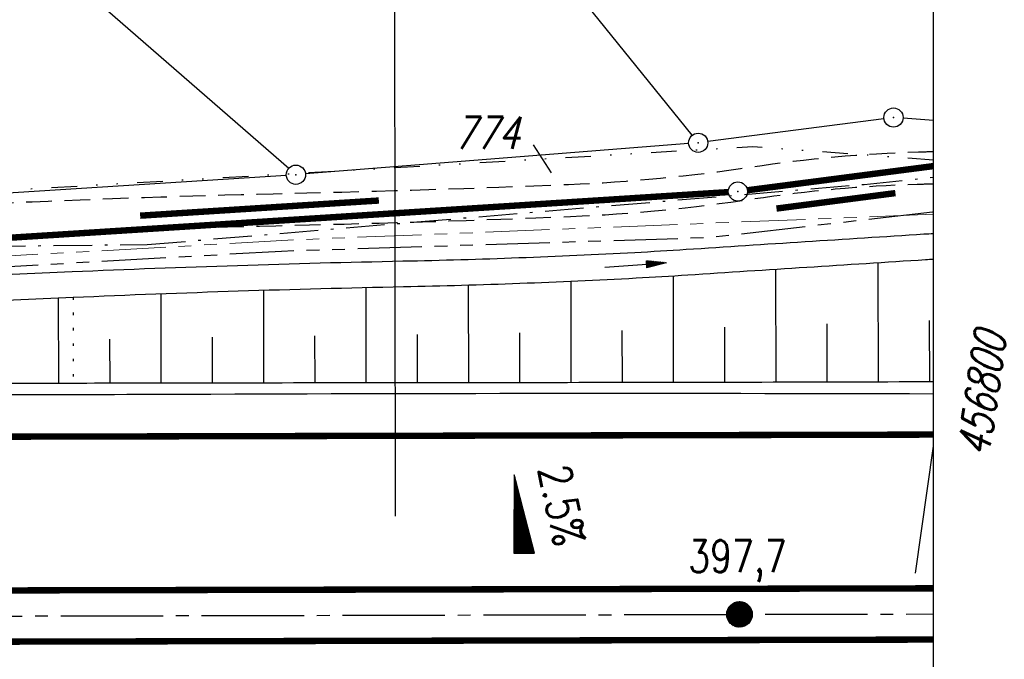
# Model space of a CAD drawing. Extents: x 0 to 1135, y 0 to 594.
# Tile 150 of 153: x 879 to 956, y 330 to 379. Entities that reach past the tile are written whole.
import ezdxf

# ---------------------------------------------------------------- set-up
doc = ezdxf.new("R2010")
doc.units = 0
doc.header["$LTSCALE"] = 2
doc.header["$MEASUREMENT"] = 0
for name, pattern in [('ACHSE', [5.5, 4, -0.5, 0.5, -0.5]), ('AUSGEZOGEN', [0]), ('BAB-FM2', [2.6, 1.5, -0.5, 0.1, -0.5]), ('GEMARKBAB', [3.7, 2, -0.5, 0.1, -0.5, 0.1, -0.5]), ('GESTRICH-X2', [1.5, 1, -0.5]), ('GETRENNTX3', [3.25, 1, -0.75, 0, -0.75, 0, -0.75]), ('PHANTOMX2', [5, 2.5, -0.5, 0.5, -0.5, 0.5, -0.5]), ('PUNKTX2_STR', [0.6, 0.1, -0.5])]:
    doc.linetypes.add(name, pattern=pattern)
doc.layers.get('0').update_dxf_attribs({"color": 8, "linetype": 'AUSGEZOGEN'})
for name, color, linetype in [('ACHSETOP', 250, 'ACHSE'), ('BAB_FM', 8, 'BAB-FM2'), ('BOESCHG', 8, 'AUSGEZOGEN'), ('FBRTOP', 8, 'AUSGEZOGEN'), ('FLSTNR', 8, 'AUSGEZOGEN'), ('GEF', 8, 'AUSGEZOGEN'), ('GEMARKGRZ', 8, 'GEMARKBAB'), ('GRENZL', 8, 'AUSGEZOGEN'), ('GRENZL-BAB', 7, 'AUSGEZOGEN'), ('GRENZP', 8, 'AUSGEZOGEN'), ('GRENZP-BAB', 7, 'AUSGEZOGEN'), ('HEKT_B', 250, 'CONTINUOUS'), ('Lichtwellenleiter COLT', 8, 'PHANTOMX2'), ('Lichtwellenleiter GLH', 8, 'PHANTOMX2'), ('MULDE', 8, 'AUSGEZOGEN'), ('NETZ', 250, 'AUSGEZOGEN'), ('NUTZUNG', 8, 'PUNKTX2_STR'), ('NZ', 8, 'AUSGEZOGEN'), ('PFEILTOP', 8, 'AUSGEZOGEN'), ('RAHMEN', 250, 'AUSGEZOGEN'), ('Telekom', 8, 'GETRENNTX3'), ('WEG', 8, 'GESTRICH-X2')]:
    doc.layers.add(name, color=color, linetype=linetype)
doc.styles.add('ROMANS', font='romans.shx', dxfattribs={"width": 0.8})

# ---------------------------------------------------------------- blocks, each defined once
blk = doc.blocks.new('*X17')
at = {"color": 0}
for p, q in [((212.234, 257.394), (213.242, 258.402)), ((212.236, 257.466), (213.169, 258.4)), ((212.237, 257.326), (213.31, 258.399)), ((212.244, 257.262), (213.373, 258.392)), ((212.244, 257.545), (213.09, 258.391)), ((212.254, 257.202), (213.434, 258.381)), ((212.261, 257.633), (213.003, 258.375)), ((212.268, 257.145), (213.491, 258.368)), ((212.284, 257.09), (213.545, 258.351)), ((212.29, 257.732), (212.903, 258.346)), ((212.303, 257.038), (213.597, 258.333)), ((212.324, 256.988), (213.647, 258.312)), ((212.343, 257.856), (212.779, 258.293)), ((212.347, 256.941), (213.694, 258.288)), ((212.372, 256.895), (213.74, 258.263)), ((212.399, 256.852), (213.783, 258.236)), ((212.428, 256.81), (213.825, 258.207)), ((212.459, 256.77), (213.865, 258.176)), ((212.492, 256.732), (213.903, 258.143)), ((212.526, 256.696), (213.939, 258.109)), ((212.563, 256.662), (213.974, 258.073)), ((212.601, 256.629), (214.006, 258.035)), ((212.64, 256.598), (214.037, 257.995)), ((212.682, 256.569), (214.066, 257.953)), ((212.726, 256.542), (214.093, 257.91)), ((212.771, 256.517), (214.119, 257.864)), ((212.819, 256.493), (214.142, 257.817)), ((212.868, 256.472), (214.163, 257.767)), ((212.92, 256.454), (214.182, 257.715)), ((212.975, 256.437), (214.198, 257.661)), ((213.032, 256.424), (214.211, 257.603)), ((213.092, 256.414), (214.222, 257.543)), ((213.156, 256.407), (214.229, 257.479)), ((213.224, 256.404), (214.232, 257.412)), ((213.296, 256.406), (214.23, 257.339)), ((213.375, 256.414), (214.222, 257.26)), ((213.463, 256.43), (214.205, 257.173)), ((213.563, 256.46), (214.176, 257.073)), ((213.686, 256.512), (214.123, 256.949))]:
    blk.add_line(p, q, dxfattribs=at)
blk = doc.blocks.new('SRMAST2')
at = {"color": 0}
blk.add_circle((0, 0), 0.999, dxfattribs=at)
blk.add_point((0, 0), dxfattribs=at)
blk.add_blockref('*X17', (-213.233, -257.403))
blk = doc.blocks.new('*X15')
at = {"color": 0}
for p, q in [((725.827, 193.844), (727.436, 195.453)), ((725.827, 193.853), (727.427, 195.453)), ((725.827, 193.861), (727.418, 195.453)), ((725.827, 193.87), (727.409, 195.453)), ((725.827, 193.879), (727.401, 195.453)), ((725.827, 193.888), (727.392, 195.453)), ((725.827, 193.897), (727.383, 195.453)), ((725.827, 193.906), (727.374, 195.453)), ((725.827, 193.914), (727.365, 195.453)), ((725.827, 193.923), (727.356, 195.453)), ((725.827, 193.932), (727.347, 195.453)), ((725.827, 193.941), (727.339, 195.453)), ((725.827, 193.95), (727.33, 195.453)), ((725.827, 193.959), (727.321, 195.453)), ((725.827, 193.967), (727.312, 195.453)), ((725.827, 193.976), (727.303, 195.453)), ((725.827, 193.985), (727.294, 195.453)), ((725.827, 193.994), (727.286, 195.453)), ((725.827, 194.003), (727.277, 195.453)), ((725.827, 194.012), (727.268, 195.453)), ((725.827, 194.02), (727.259, 195.453)), ((725.827, 194.029), (727.25, 195.453)), ((725.827, 194.038), (727.241, 195.453)), ((725.827, 194.047), (727.233, 195.453)), ((725.827, 194.056), (727.224, 195.453)), ((725.827, 194.065), (727.215, 195.453)), ((725.827, 194.073), (727.206, 195.453)), ((725.827, 194.082), (727.197, 195.453)), ((725.827, 194.091), (727.188, 195.453)), ((725.827, 194.1), (727.18, 195.453)), ((725.827, 194.109), (727.171, 195.453)), ((725.827, 194.118), (727.162, 195.453)), ((725.827, 194.127), (727.153, 195.453)), ((725.827, 194.135), (727.144, 195.453)), ((725.827, 194.144), (727.135, 195.453)), ((725.827, 194.153), (727.127, 195.453)), ((725.827, 194.162), (727.118, 195.453)), ((725.827, 194.171), (727.109, 195.453)), ((725.827, 194.18), (727.1, 195.453)), ((725.827, 194.188), (727.091, 195.453)), ((725.827, 194.197), (727.082, 195.453)), ((725.827, 194.206), (727.073, 195.453)), ((725.827, 194.215), (727.065, 195.453)), ((725.827, 194.224), (727.056, 195.453)), ((725.827, 194.233), (727.047, 195.453)), ((725.827, 194.241), (727.038, 195.453)), ((725.827, 194.25), (727.029, 195.453)), ((725.827, 194.259), (727.02, 195.453)), ((725.827, 194.268), (727.012, 195.453)), ((725.827, 194.277), (727.003, 195.453)), ((725.827, 194.286), (726.994, 195.453)), ((725.827, 194.294), (726.985, 195.453)), ((725.827, 194.303), (726.976, 195.453)), ((725.827, 194.312), (726.967, 195.453)), ((725.827, 194.321), (726.959, 195.453)), ((725.827, 194.33), (726.95, 195.453)), ((725.827, 194.339), (726.941, 195.453)), ((725.827, 194.348), (726.932, 195.453)), ((725.827, 194.356), (726.923, 195.453)), ((725.827, 194.365), (726.914, 195.453)), ((725.827, 194.374), (726.906, 195.453)), ((725.827, 194.383), (726.897, 195.453)), ((725.827, 194.392), (726.888, 195.453)), ((725.827, 194.401), (726.879, 195.453)), ((725.827, 194.409), (726.87, 195.453)), ((725.827, 194.418), (726.861, 195.453)), ((725.827, 194.427), (726.853, 195.453)), ((725.827, 194.436), (726.844, 195.453)), ((725.827, 194.445), (726.835, 195.453)), ((725.827, 194.454), (726.826, 195.453)), ((725.827, 194.462), (726.817, 195.453)), ((725.827, 194.471), (726.808, 195.453)), ((725.827, 194.48), (726.799, 195.453)), ((725.827, 194.489), (726.791, 195.453)), ((725.827, 194.498), (726.782, 195.453)), ((725.827, 194.507), (726.773, 195.453)), ((725.827, 194.515), (726.764, 195.453)), ((725.827, 194.524), (726.755, 195.453)), ((725.827, 194.533), (726.746, 195.453)), ((725.827, 194.542), (726.738, 195.453)), ((725.827, 194.551), (726.729, 195.453)), ((725.827, 194.56), (726.72, 195.453)), ((725.827, 194.568), (726.711, 195.453)), ((725.827, 194.577), (726.702, 195.453)), ((725.827, 194.586), (726.693, 195.453)), ((725.827, 194.595), (726.685, 195.453)), ((725.827, 194.604), (726.676, 195.453)), ((725.827, 194.613), (726.667, 195.453)), ((725.827, 194.622), (726.658, 195.453)), ((725.827, 194.63), (726.649, 195.453)), ((725.827, 194.639), (726.64, 195.453)), ((725.827, 194.648), (726.632, 195.453)), ((725.827, 194.657), (726.623, 195.453)), ((725.827, 194.666), (726.614, 195.453)), ((725.827, 194.675), (726.605, 195.453)), ((725.827, 194.683), (726.596, 195.453)), ((725.827, 194.692), (726.587, 195.453)), ((725.827, 194.701), (726.579, 195.453)), ((725.827, 194.71), (726.57, 195.453)), ((725.827, 194.719), (726.561, 195.453)), ((725.827, 194.728), (726.552, 195.453)), ((725.827, 194.736), (726.543, 195.453)), ((725.827, 194.745), (726.534, 195.453)), ((725.827, 194.754), (726.525, 195.453)), ((725.827, 194.763), (726.517, 195.453)), ((725.827, 194.772), (726.508, 195.453)), ((725.827, 194.781), (726.499, 195.453)), ((725.827, 194.789), (726.49, 195.453)), ((725.827, 194.798), (726.481, 195.453)), ((725.827, 194.807), (726.472, 195.453)), ((725.827, 194.816), (726.464, 195.453)), ((725.827, 194.825), (726.455, 195.453)), ((725.827, 194.834), (726.446, 195.453)), ((725.827, 194.842), (726.437, 195.453)), ((725.827, 194.851), (726.428, 195.453)), ((725.827, 194.86), (726.419, 195.453)), ((725.827, 194.869), (726.411, 195.453)), ((725.827, 194.878), (726.402, 195.453)), ((725.827, 194.887), (726.393, 195.453)), ((725.827, 194.896), (726.384, 195.453)), ((725.827, 194.904), (726.375, 195.453)), ((725.827, 194.913), (726.366, 195.453)), ((725.827, 194.922), (726.358, 195.453)), ((725.827, 194.931), (726.349, 195.453)), ((725.827, 194.94), (726.34, 195.453)), ((725.827, 194.949), (726.331, 195.453)), ((725.827, 194.957), (726.322, 195.453)), ((725.827, 194.966), (726.313, 195.453)), ((725.827, 194.975), (726.305, 195.453)), ((725.827, 194.984), (726.296, 195.453)), ((725.827, 194.993), (726.287, 195.453)), ((725.827, 195.002), (726.278, 195.453)), ((725.827, 195.01), (726.269, 195.453)), ((725.827, 195.019), (726.26, 195.453)), ((725.827, 195.028), (726.251, 195.453)), ((725.827, 195.037), (726.243, 195.453)), ((725.827, 195.046), (726.234, 195.453)), ((725.827, 195.055), (726.225, 195.453)), ((725.827, 195.063), (726.216, 195.453)), ((725.827, 195.072), (726.207, 195.453)), ((725.827, 195.081), (726.198, 195.453)), ((725.827, 195.09), (726.19, 195.453)), ((725.827, 195.099), (726.181, 195.453)), ((725.827, 195.108), (726.172, 195.453)), ((725.827, 195.116), (726.163, 195.453)), ((725.827, 195.125), (726.154, 195.453)), ((725.827, 195.134), (726.145, 195.453)), ((725.827, 195.143), (726.137, 195.453)), ((725.827, 195.152), (726.128, 195.453)), ((725.827, 195.161), (726.119, 195.453)), ((725.827, 195.17), (726.11, 195.453)), ((725.827, 195.178), (726.101, 195.453)), ((725.827, 195.187), (726.092, 195.453)), ((725.827, 195.196), (726.084, 195.453)), ((725.827, 195.205), (726.075, 195.453)), ((725.827, 195.214), (726.066, 195.453)), ((725.827, 195.223), (726.057, 195.453)), ((725.827, 195.231), (726.048, 195.453)), ((725.827, 195.24), (726.039, 195.453)), ((725.827, 195.249), (726.031, 195.453)), ((725.827, 195.258), (726.022, 195.453)), ((725.827, 195.267), (726.013, 195.453)), ((725.827, 195.276), (726.004, 195.453)), ((725.827, 195.284), (725.995, 195.453)), ((725.827, 195.293), (725.986, 195.453)), ((725.827, 195.302), (725.977, 195.453)), ((725.827, 195.311), (725.969, 195.453)), ((725.827, 195.32), (725.96, 195.453)), ((725.827, 195.329), (725.951, 195.453)), ((725.827, 195.337), (725.942, 195.453)), ((725.827, 195.346), (725.933, 195.453)), ((725.827, 195.355), (725.924, 195.453)), ((725.827, 195.364), (725.916, 195.453)), ((725.827, 195.373), (725.907, 195.453)), ((725.827, 195.382), (725.898, 195.453)), ((725.827, 195.39), (725.889, 195.453)), ((725.827, 195.399), (725.88, 195.453)), ((725.827, 195.408), (725.871, 195.453)), ((725.827, 195.417), (725.863, 195.453)), ((725.827, 195.426), (725.854, 195.453)), ((725.827, 195.435), (725.845, 195.453)), ((725.827, 195.444), (725.836, 195.453)), ((725.827, 193.826), (727.433, 195.433)), ((725.827, 193.817), (727.43, 195.421)), ((725.827, 193.808), (727.427, 195.409)), ((725.827, 193.799), (727.424, 195.397)), ((725.827, 193.791), (727.421, 195.385)), ((725.827, 193.782), (727.418, 195.373)), ((725.827, 193.773), (727.414, 195.361)), ((725.827, 193.764), (727.411, 195.349)), ((725.827, 193.755), (727.408, 195.337)), ((725.827, 193.746), (727.405, 195.325)), ((725.827, 193.738), (727.402, 195.313)), ((725.827, 193.729), (727.399, 195.301)), ((725.827, 193.72), (727.395, 195.289)), ((725.827, 193.711), (727.392, 195.277)), ((725.827, 193.702), (727.389, 195.265)), ((725.827, 193.693), (727.386, 195.253)), ((725.827, 193.685), (727.383, 195.241)), ((725.827, 193.676), (727.38, 195.229)), ((725.827, 193.667), (727.377, 195.217)), ((725.827, 193.658), (727.373, 195.205)), ((725.827, 193.649), (727.37, 195.193)), ((725.827, 193.64), (727.367, 195.181)), ((725.827, 193.632), (727.364, 195.169)), ((725.827, 193.623), (727.361, 195.157)), ((725.827, 193.614), (727.358, 195.145)), ((725.827, 193.605), (727.354, 195.133)), ((725.827, 193.596), (727.351, 195.121)), ((725.827, 193.587), (727.348, 195.109)), ((725.827, 193.579), (727.345, 195.097)), ((725.827, 193.57), (727.342, 195.085)), ((725.827, 193.561), (727.339, 195.073)), ((725.827, 193.552), (727.336, 195.061)), ((725.827, 193.543), (727.332, 195.049)), ((725.827, 193.534), (727.329, 195.037)), ((725.827, 193.525), (727.326, 195.025)), ((725.827, 193.517), (727.323, 195.013)), ((725.827, 193.508), (727.32, 195.001)), ((725.827, 193.499), (727.317, 194.989)), ((725.827, 193.49), (727.313, 194.977)), ((725.827, 193.481), (727.31, 194.965)), ((725.827, 193.472), (727.307, 194.953)), ((725.827, 193.464), (727.304, 194.941)), ((725.827, 193.455), (727.301, 194.929)), ((725.827, 193.446), (727.298, 194.917)), ((725.827, 193.437), (727.295, 194.905)), ((725.827, 193.428), (727.291, 194.893)), ((725.827, 193.419), (727.288, 194.881)), ((725.827, 193.411), (727.285, 194.869)), ((725.827, 193.402), (727.282, 194.857)), ((725.827, 193.393), (727.279, 194.845)), ((725.827, 193.384), (727.276, 194.833)), ((725.827, 193.375), (727.272, 194.821)), ((725.827, 193.366), (727.269, 194.809)), ((725.827, 193.358), (727.266, 194.797)), ((725.827, 193.349), (727.263, 194.785)), ((725.827, 193.34), (727.26, 194.773)), ((725.827, 193.331), (727.257, 194.761)), ((725.827, 193.322), (727.254, 194.749)), ((725.827, 193.313), (727.25, 194.737)), ((725.827, 193.305), (727.247, 194.725)), ((725.827, 193.296), (727.244, 194.713)), ((725.827, 193.287), (727.241, 194.701)), ((725.827, 193.278), (727.238, 194.689)), ((725.827, 193.269), (727.235, 194.677)), ((725.827, 193.26), (727.231, 194.665)), ((725.827, 193.251), (727.228, 194.653)), ((725.827, 193.243), (727.225, 194.641)), ((725.827, 193.234), (727.222, 194.629)), ((725.827, 193.225), (727.219, 194.617)), ((725.827, 193.216), (727.216, 194.605)), ((725.827, 193.207), (727.213, 194.593)), ((725.827, 193.198), (727.209, 194.581)), ((725.827, 193.19), (727.206, 194.569)), ((725.827, 193.181), (727.203, 194.557)), ((725.827, 193.172), (727.2, 194.545)), ((725.827, 193.163), (727.197, 194.533)), ((725.827, 193.154), (727.194, 194.521)), ((725.827, 193.145), (727.19, 194.509)), ((725.827, 193.137), (727.187, 194.497)), ((725.827, 193.128), (727.184, 194.485)), ((725.827, 193.119), (727.181, 194.473)), ((725.827, 193.11), (727.178, 194.461)), ((725.827, 193.101), (727.175, 194.449)), ((725.827, 193.092), (727.172, 194.437)), ((725.827, 193.084), (727.168, 194.425)), ((725.827, 193.075), (727.165, 194.413)), ((725.827, 193.066), (727.162, 194.401)), ((725.827, 193.057), (727.159, 194.389)), ((725.827, 193.048), (727.156, 194.377)), ((725.827, 193.039), (727.153, 194.365)), ((725.827, 193.031), (727.149, 194.353)), ((725.827, 193.022), (727.146, 194.341)), ((725.827, 193.013), (727.143, 194.329)), ((725.827, 193.004), (727.14, 194.317)), ((725.827, 192.995), (727.137, 194.305)), ((725.827, 192.986), (727.134, 194.293)), ((725.827, 192.977), (727.131, 194.281)), ((725.827, 192.969), (727.127, 194.269)), ((725.827, 192.96), (727.124, 194.257)), ((725.827, 192.951), (727.121, 194.245)), ((725.827, 192.942), (727.118, 194.233)), ((725.827, 192.933), (727.115, 194.221)), ((725.827, 192.924), (727.112, 194.209)), ((725.827, 192.916), (727.108, 194.197)), ((725.827, 192.907), (727.105, 194.185)), ((725.827, 192.898), (727.102, 194.173)), ((725.827, 192.889), (727.099, 194.161)), ((725.827, 192.88), (727.096, 194.15)), ((725.827, 192.871), (727.093, 194.138)), ((725.827, 192.863), (727.09, 194.126)), ((725.827, 192.854), (727.086, 194.114)), ((725.827, 192.845), (727.083, 194.102)), ((725.827, 192.836), (727.08, 194.09)), ((725.827, 192.827), (727.077, 194.078)), ((725.827, 192.818), (727.074, 194.066)), ((725.827, 192.81), (727.071, 194.054)), ((725.827, 192.801), (727.068, 194.042)), ((725.827, 192.792), (727.064, 194.03)), ((725.827, 192.783), (727.061, 194.018)), ((725.827, 192.774), (727.058, 194.006)), ((725.827, 192.765), (727.055, 193.994)), ((725.827, 192.757), (727.052, 193.982)), ((725.827, 192.748), (727.049, 193.97)), ((725.827, 192.739), (727.045, 193.958)), ((725.827, 192.73), (727.042, 193.946)), ((725.827, 192.721), (727.039, 193.934)), ((725.827, 192.712), (727.036, 193.922)), ((725.827, 192.703), (727.033, 193.91)), ((725.827, 192.695), (727.03, 193.898)), ((725.827, 192.686), (727.027, 193.886)), ((725.827, 192.677), (727.023, 193.874)), ((725.827, 192.668), (727.02, 193.862)), ((725.827, 192.659), (727.017, 193.85)), ((725.827, 192.65), (727.014, 193.838)), ((725.827, 192.642), (727.011, 193.826)), ((725.827, 192.633), (727.008, 193.814)), ((725.827, 192.624), (727.004, 193.802)), ((725.827, 192.615), (727.001, 193.79)), ((725.827, 192.606), (726.998, 193.778)), ((725.827, 192.597), (726.995, 193.766)), ((725.827, 192.589), (726.992, 193.754)), ((725.827, 192.58), (726.989, 193.742)), ((725.827, 192.571), (726.986, 193.73)), ((725.827, 192.562), (726.982, 193.718)), ((725.827, 192.553), (726.979, 193.706)), ((725.827, 192.544), (726.976, 193.694)), ((725.827, 192.536), (726.973, 193.682)), ((725.827, 192.527), (726.97, 193.67)), ((725.827, 192.518), (726.967, 193.658)), ((725.827, 192.509), (726.963, 193.646)), ((725.827, 192.5), (726.96, 193.634)), ((725.827, 192.491), (726.957, 193.622)), ((725.827, 192.483), (726.954, 193.61)), ((725.827, 192.474), (726.951, 193.598)), ((725.827, 192.465), (726.948, 193.586)), ((725.827, 192.456), (726.945, 193.574)), ((725.827, 192.447), (726.941, 193.562)), ((725.827, 192.438), (726.938, 193.55)), ((725.827, 192.429), (726.935, 193.538)), ((725.827, 192.421), (726.932, 193.526)), ((725.827, 192.412), (726.929, 193.514)), ((725.827, 192.403), (726.926, 193.502)), ((725.827, 192.394), (726.922, 193.49)), ((725.827, 192.385), (726.919, 193.478)), ((725.827, 192.376), (726.916, 193.466)), ((725.827, 192.368), (726.913, 193.454)), ((725.827, 192.359), (726.91, 193.442)), ((725.827, 192.35), (726.907, 193.43)), ((725.827, 192.341), (726.904, 193.418)), ((725.827, 192.332), (726.9, 193.406)), ((725.827, 192.323), (726.897, 193.394)), ((725.827, 192.315), (726.894, 193.382)), ((725.827, 192.306), (726.891, 193.37)), ((725.827, 192.297), (726.888, 193.358)), ((725.827, 192.288), (726.885, 193.346)), ((725.827, 192.279), (726.881, 193.334)), ((725.827, 192.27), (726.878, 193.322)), ((725.827, 192.262), (726.875, 193.31)), ((725.827, 192.253), (726.872, 193.298)), ((725.827, 192.244), (726.869, 193.286)), ((725.827, 192.235), (726.866, 193.274)), ((725.827, 192.226), (726.863, 193.262)), ((725.827, 192.217), (726.859, 193.25)), ((725.827, 192.209), (726.856, 193.238)), ((725.827, 192.2), (726.853, 193.226)), ((725.827, 192.191), (726.85, 193.214)), ((725.827, 192.182), (726.847, 193.202)), ((725.827, 192.173), (726.844, 193.19)), ((725.827, 192.164), (726.84, 193.178)), ((725.827, 192.155), (726.837, 193.166)), ((725.827, 192.147), (726.834, 193.154)), ((725.827, 192.138), (726.831, 193.142)), ((725.827, 192.129), (726.828, 193.13)), ((725.827, 192.12), (726.825, 193.118)), ((725.827, 192.111), (726.822, 193.106)), ((725.827, 192.102), (726.818, 193.094)), ((725.827, 192.094), (726.815, 193.082)), ((725.827, 192.085), (726.812, 193.07)), ((725.827, 192.076), (726.809, 193.058)), ((725.827, 192.067), (726.806, 193.046)), ((725.827, 192.058), (726.803, 193.034)), ((725.827, 192.049), (726.799, 193.022)), ((725.827, 192.041), (726.796, 193.01)), ((725.827, 192.032), (726.793, 192.998)), ((725.827, 192.023), (726.79, 192.986)), ((725.827, 192.014), (726.787, 192.974)), ((725.827, 192.005), (726.784, 192.962)), ((725.827, 191.996), (726.781, 192.95)), ((725.827, 191.988), (726.777, 192.938)), ((725.827, 191.979), (726.774, 192.926)), ((725.827, 191.97), (726.771, 192.914)), ((725.827, 191.961), (726.768, 192.902)), ((725.827, 191.952), (726.765, 192.89)), ((725.827, 191.943), (726.762, 192.878)), ((725.827, 191.935), (726.758, 192.866)), ((725.827, 191.926), (726.755, 192.854)), ((725.827, 191.917), (726.752, 192.842)), ((725.827, 191.908), (726.749, 192.83)), ((725.827, 191.899), (726.746, 192.818)), ((725.827, 191.89), (726.743, 192.806)), ((725.827, 191.881), (726.74, 192.794)), ((725.827, 191.873), (726.736, 192.782)), ((725.827, 191.864), (726.733, 192.77)), ((725.827, 191.855), (726.73, 192.758)), ((725.827, 191.846), (726.727, 192.746)), ((725.827, 191.837), (726.724, 192.734)), ((725.827, 191.828), (726.721, 192.722)), ((725.827, 191.82), (726.717, 192.71)), ((725.827, 191.811), (726.714, 192.698)), ((725.827, 191.802), (726.711, 192.686)), ((725.827, 191.793), (726.708, 192.674)), ((725.827, 191.784), (726.705, 192.662)), ((725.827, 191.775), (726.702, 192.65)), ((725.827, 191.767), (726.699, 192.639)), ((725.827, 191.758), (726.695, 192.627)), ((725.827, 191.749), (726.692, 192.615)), ((725.827, 191.74), (726.689, 192.603)), ((725.827, 191.731), (726.686, 192.591)), ((725.827, 191.722), (726.683, 192.579)), ((725.827, 191.714), (726.68, 192.567)), ((725.827, 191.705), (726.677, 192.555)), ((725.827, 191.696), (726.673, 192.543)), ((725.827, 191.687), (726.67, 192.531)), ((725.827, 191.678), (726.667, 192.519)), ((725.827, 191.669), (726.664, 192.507)), ((725.827, 191.66), (726.661, 192.495)), ((725.827, 191.652), (726.658, 192.483)), ((725.827, 191.643), (726.654, 192.471)), ((725.827, 191.634), (726.651, 192.459)), ((725.827, 191.625), (726.648, 192.447)), ((725.827, 191.616), (726.645, 192.435)), ((725.827, 191.607), (726.642, 192.423)), ((725.827, 191.599), (726.639, 192.411)), ((725.827, 191.59), (726.636, 192.399)), ((725.827, 191.581), (726.632, 192.387)), ((725.827, 191.572), (726.629, 192.375)), ((725.827, 191.563), (726.626, 192.363)), ((725.827, 191.554), (726.623, 192.351)), ((725.827, 191.546), (726.62, 192.339)), ((725.827, 191.537), (726.617, 192.327)), ((725.827, 191.528), (726.613, 192.315)), ((725.827, 191.519), (726.61, 192.303)), ((725.827, 191.51), (726.607, 192.291)), ((725.827, 191.501), (726.604, 192.279)), ((725.827, 191.493), (726.601, 192.267)), ((725.827, 191.484), (726.598, 192.255)), ((725.827, 191.475), (726.595, 192.243)), ((725.827, 191.466), (726.591, 192.231)), ((725.827, 191.457), (726.588, 192.219)), ((725.827, 191.448), (726.585, 192.207)), ((725.827, 191.44), (726.582, 192.195)), ((725.827, 191.431), (726.579, 192.183)), ((725.827, 191.422), (726.576, 192.171)), ((725.827, 191.413), (726.572, 192.159)), ((725.827, 191.404), (726.569, 192.147)), ((725.827, 191.395), (726.566, 192.135)), ((725.827, 191.386), (726.563, 192.123)), ((725.827, 191.378), (726.56, 192.111)), ((725.827, 191.369), (726.557, 192.099)), ((725.827, 191.36), (726.554, 192.087)), ((725.827, 191.351), (726.55, 192.075)), ((725.827, 191.342), (726.547, 192.063)), ((725.827, 191.333), (726.544, 192.051)), ((725.827, 191.325), (726.541, 192.039)), ((725.827, 191.316), (726.538, 192.027)), ((725.827, 191.307), (726.535, 192.015)), ((725.827, 191.298), (726.531, 192.003)), ((725.827, 191.289), (726.528, 191.991)), ((725.827, 191.28), (726.525, 191.979)), ((725.827, 191.272), (726.522, 191.967)), ((725.827, 191.263), (726.519, 191.955)), ((725.827, 191.254), (726.516, 191.943)), ((725.827, 191.245), (726.513, 191.931)), ((725.827, 191.236), (726.509, 191.919)), ((725.827, 191.227), (726.506, 191.907)), ((725.827, 191.219), (726.503, 191.895)), ((725.827, 191.21), (726.5, 191.883)), ((725.827, 191.201), (726.497, 191.871)), ((725.827, 191.192), (726.494, 191.859)), ((725.827, 191.183), (726.49, 191.847)), ((725.827, 191.174), (726.487, 191.835)), ((725.827, 191.166), (726.484, 191.823)), ((725.827, 191.157), (726.481, 191.811)), ((725.827, 191.148), (726.478, 191.799)), ((725.827, 191.139), (726.475, 191.787)), ((725.827, 191.13), (726.472, 191.775)), ((725.827, 191.121), (726.468, 191.763)), ((725.827, 191.112), (726.465, 191.751)), ((725.827, 191.104), (726.462, 191.739)), ((725.827, 191.095), (726.459, 191.727)), ((725.827, 191.086), (726.456, 191.715)), ((725.827, 191.077), (726.453, 191.703)), ((725.827, 191.068), (726.449, 191.691)), ((725.827, 191.059), (726.446, 191.679)), ((725.827, 191.051), (726.443, 191.667)), ((725.827, 191.042), (726.44, 191.655)), ((725.827, 191.033), (726.437, 191.643)), ((725.827, 191.024), (726.434, 191.631)), ((725.827, 191.015), (726.431, 191.619)), ((725.827, 191.006), (726.427, 191.607)), ((725.827, 190.998), (726.424, 191.595)), ((725.827, 190.989), (726.421, 191.583)), ((725.827, 190.98), (726.418, 191.571)), ((725.827, 190.971), (726.415, 191.559)), ((725.827, 190.962), (726.412, 191.547)), ((725.827, 190.953), (726.408, 191.535)), ((725.827, 190.945), (726.405, 191.523)), ((725.827, 190.936), (726.402, 191.511)), ((725.827, 190.927), (726.399, 191.499)), ((725.827, 190.918), (726.396, 191.487)), ((725.827, 190.909), (726.393, 191.475)), ((725.827, 190.9), (726.39, 191.463)), ((725.827, 190.892), (726.386, 191.451)), ((725.827, 190.883), (726.383, 191.439)), ((725.827, 190.874), (726.38, 191.427)), ((725.827, 190.865), (726.377, 191.415)), ((725.827, 190.856), (726.374, 191.403)), ((725.827, 190.847), (726.371, 191.391)), ((725.827, 190.838), (726.367, 191.379)), ((725.827, 190.83), (726.364, 191.367)), ((725.827, 190.821), (726.361, 191.355)), ((725.827, 190.812), (726.358, 191.343)), ((725.827, 190.803), (726.355, 191.331)), ((725.827, 190.794), (726.352, 191.319)), ((725.827, 190.785), (726.349, 191.307)), ((725.827, 190.777), (726.345, 191.295)), ((725.827, 190.768), (726.342, 191.283)), ((725.827, 190.759), (726.339, 191.271)), ((725.827, 190.75), (726.336, 191.259)), ((725.827, 190.741), (726.333, 191.247)), ((725.827, 190.732), (726.33, 191.235)), ((725.827, 190.724), (726.326, 191.223)), ((725.827, 190.715), (726.323, 191.211)), ((725.827, 190.706), (726.32, 191.199)), ((725.827, 190.697), (726.317, 191.187)), ((725.827, 190.688), (726.314, 191.175)), ((725.827, 190.679), (726.311, 191.163)), ((725.827, 190.671), (726.308, 191.151)), ((725.827, 190.662), (726.304, 191.139)), ((725.827, 190.653), (726.301, 191.128)), ((725.827, 190.644), (726.298, 191.116)), ((725.827, 190.635), (726.295, 191.104)), ((725.827, 190.626), (726.292, 191.092)), ((725.827, 190.618), (726.289, 191.08)), ((725.827, 190.609), (726.286, 191.068)), ((725.827, 190.6), (726.282, 191.056)), ((725.827, 190.591), (726.279, 191.044)), ((725.827, 190.582), (726.276, 191.032)), ((725.827, 190.573), (726.273, 191.02)), ((725.827, 190.564), (726.27, 191.008)), ((725.827, 190.556), (726.267, 190.996)), ((725.827, 190.547), (726.263, 190.984)), ((725.827, 190.538), (726.26, 190.972)), ((725.827, 190.529), (726.257, 190.96)), ((725.827, 190.52), (726.254, 190.948)), ((725.827, 190.511), (726.251, 190.936)), ((725.827, 190.503), (726.248, 190.924)), ((725.827, 190.494), (726.245, 190.912)), ((725.827, 190.485), (726.241, 190.9)), ((725.827, 190.476), (726.238, 190.888)), ((725.827, 190.467), (726.235, 190.876)), ((725.827, 190.458), (726.232, 190.864)), ((725.827, 190.45), (726.229, 190.852)), ((725.827, 190.441), (726.226, 190.84)), ((725.827, 190.432), (726.222, 190.828)), ((725.827, 190.423), (726.219, 190.816)), ((725.827, 190.414), (726.216, 190.804)), ((725.827, 190.405), (726.213, 190.792)), ((725.827, 190.397), (726.21, 190.78)), ((725.827, 190.388), (726.207, 190.768)), ((725.827, 190.379), (726.204, 190.756)), ((725.827, 190.37), (726.2, 190.744)), ((725.827, 190.361), (726.197, 190.732)), ((725.827, 190.352), (726.194, 190.72)), ((725.827, 190.344), (726.191, 190.708)), ((725.827, 190.335), (726.188, 190.696)), ((725.827, 190.326), (726.185, 190.684)), ((725.827, 190.317), (726.181, 190.672)), ((725.827, 190.308), (726.178, 190.66)), ((725.827, 190.299), (726.175, 190.648)), ((725.827, 190.29), (726.172, 190.636)), ((725.827, 190.282), (726.169, 190.624)), ((725.827, 190.273), (726.166, 190.612)), ((725.827, 190.264), (726.163, 190.6)), ((725.827, 190.255), (726.159, 190.588)), ((725.827, 190.246), (726.156, 190.576)), ((725.827, 190.237), (726.153, 190.564)), ((725.827, 190.229), (726.15, 190.552)), ((725.827, 190.22), (726.147, 190.54)), ((725.827, 190.211), (726.144, 190.528)), ((725.827, 190.202), (726.14, 190.516)), ((725.827, 190.193), (726.137, 190.504)), ((725.827, 190.184), (726.134, 190.492)), ((725.827, 190.176), (726.131, 190.48)), ((725.827, 190.167), (726.128, 190.468)), ((725.827, 190.158), (726.125, 190.456)), ((725.827, 190.149), (726.122, 190.444)), ((725.827, 190.14), (726.118, 190.432)), ((725.827, 190.131), (726.115, 190.42)), ((725.827, 190.123), (726.112, 190.408)), ((725.827, 190.114), (726.109, 190.396)), ((725.827, 190.105), (726.106, 190.384)), ((725.827, 190.096), (726.103, 190.372)), ((725.827, 190.087), (726.099, 190.36)), ((725.827, 190.078), (726.096, 190.348)), ((725.827, 190.07), (726.093, 190.336)), ((725.827, 190.061), (726.09, 190.324)), ((725.827, 190.052), (726.087, 190.312)), ((725.827, 190.043), (726.084, 190.3)), ((725.827, 190.034), (726.081, 190.288)), ((725.827, 190.025), (726.077, 190.276)), ((725.827, 190.016), (726.074, 190.264)), ((725.827, 190.008), (726.071, 190.252)), ((725.827, 189.999), (726.068, 190.24)), ((725.827, 189.99), (726.065, 190.228)), ((725.827, 189.981), (726.062, 190.216)), ((725.827, 189.972), (726.058, 190.204)), ((725.827, 189.963), (726.055, 190.192)), ((725.827, 189.955), (726.052, 190.18)), ((725.827, 189.946), (726.049, 190.168)), ((725.827, 189.937), (726.046, 190.156)), ((725.827, 189.928), (726.043, 190.144)), ((725.827, 189.919), (726.04, 190.132)), ((725.827, 189.91), (726.036, 190.12)), ((725.827, 189.902), (726.033, 190.108)), ((725.827, 189.893), (726.03, 190.096)), ((725.827, 189.884), (726.027, 190.084)), ((725.827, 189.875), (726.024, 190.072)), ((725.827, 189.866), (726.021, 190.06)), ((725.827, 189.857), (726.017, 190.048)), ((725.827, 189.849), (726.014, 190.036)), ((725.827, 189.84), (726.011, 190.024)), ((725.827, 189.831), (726.008, 190.012)), ((725.827, 189.822), (726.005, 190)), ((725.827, 189.813), (726.002, 189.988)), ((725.827, 189.804), (725.999, 189.976)), ((725.827, 189.796), (725.995, 189.964)), ((725.827, 189.787), (725.992, 189.952)), ((725.827, 189.778), (725.989, 189.94)), ((725.827, 189.769), (725.986, 189.928)), ((725.827, 189.76), (725.983, 189.916)), ((725.827, 189.751), (725.98, 189.904)), ((725.827, 189.742), (725.976, 189.892)), ((725.827, 189.734), (725.973, 189.88)), ((725.827, 189.725), (725.97, 189.868)), ((725.827, 189.716), (725.967, 189.856)), ((725.827, 189.707), (725.964, 189.844)), ((725.827, 189.698), (725.961, 189.832)), ((725.827, 189.689), (725.958, 189.82)), ((725.827, 189.681), (725.954, 189.808)), ((725.827, 189.672), (725.951, 189.796)), ((725.827, 189.663), (725.948, 189.784)), ((725.827, 189.654), (725.945, 189.772)), ((725.827, 189.645), (725.942, 189.76)), ((725.827, 189.636), (725.939, 189.748)), ((725.827, 189.628), (725.935, 189.736)), ((725.827, 189.619), (725.932, 189.724)), ((725.827, 189.61), (725.929, 189.712)), ((725.827, 189.601), (725.926, 189.7)), ((725.827, 189.592), (725.923, 189.688)), ((725.827, 189.583), (725.92, 189.676)), ((725.827, 189.575), (725.917, 189.664)), ((725.827, 189.566), (725.913, 189.652)), ((725.827, 189.557), (725.91, 189.64)), ((725.827, 189.548), (725.907, 189.628)), ((725.827, 189.539), (725.904, 189.616)), ((725.827, 189.53), (725.901, 189.605)), ((725.827, 189.521), (725.898, 189.593)), ((725.827, 189.513), (725.895, 189.581)), ((725.827, 189.504), (725.891, 189.569)), ((725.827, 189.495), (725.888, 189.557)), ((725.827, 189.486), (725.885, 189.545)), ((725.827, 189.477), (725.882, 189.533)), ((725.827, 189.468), (725.879, 189.521)), ((725.827, 189.46), (725.876, 189.509)), ((725.827, 189.451), (725.872, 189.497)), ((725.827, 189.442), (725.869, 189.485)), ((725.827, 189.433), (725.866, 189.473)), ((725.827, 189.424), (725.863, 189.461)), ((725.827, 189.415), (725.86, 189.449)), ((725.827, 189.407), (725.857, 189.437)), ((725.827, 189.398), (725.854, 189.425)), ((725.827, 189.389), (725.85, 189.413)), ((725.827, 189.38), (725.847, 189.401)), ((725.827, 189.371), (725.844, 189.389)), ((725.827, 189.362), (725.841, 189.377)), ((725.827, 189.354), (725.838, 189.365)), ((725.827, 189.345), (725.835, 189.353)), ((725.827, 189.336), (725.831, 189.341))]:
    blk.add_line(p, q, dxfattribs=at)
blk = doc.blocks.new('GEF')
at = {"color": 0}
for p, q in [((0.01, 0.018), (0.01, 6.148)), ((1.622, 6.148), (0.01, 0.018)), ((0.01, 6.148), (1.622, 6.148))]:
    blk.add_line(p, q, dxfattribs=at)
blk.add_blockref('*X15', (-725.817, -189.305), dxfattribs=at)
blk = doc.blocks.new('GST')
at = {"color": 0}
blk.add_circle((0, 0), 0.75, dxfattribs=at)
blk.add_point((0, 0), dxfattribs=at)
blk = doc.blocks.new('PFEIL2')
at = {"color": 0}
for p, q in [((0.88, 0.002), (-2.401, -0.012)), ((0.881, -0.271), (0.879, 0.276)), ((0.879, 0.276), (2.429, 0.009)), ((0.911, 0.27), (0.879, 0.265)), ((0.965, 0.261), (0.879, 0.246)), ((1.019, 0.252), (0.879, 0.228)), ((1.073, 0.242), (0.879, 0.209)), ((1.127, 0.233), (0.879, 0.191)), ((1.181, 0.224), (0.879, 0.172)), ((1.235, 0.214), (0.879, 0.154)), ((1.289, 0.205), (0.879, 0.135)), ((1.343, 0.196), (0.879, 0.117)), ((1.397, 0.187), (0.879, 0.098)), ((1.451, 0.177), (0.879, 0.08)), ((1.505, 0.168), (0.879, 0.061)), ((1.559, 0.159), (0.88, 0.043)), ((1.613, 0.149), (0.88, 0.024)), ((1.668, 0.14), (0.88, 0.006)), ((1.722, 0.131), (0.88, -0.013)), ((1.776, 0.121), (0.88, -0.031)), ((1.83, 0.112), (0.88, -0.05)), ((1.884, 0.103), (0.88, -0.068)), ((1.938, 0.094), (0.88, -0.087)), ((1.992, 0.084), (0.88, -0.105)), ((2.046, 0.075), (0.88, -0.124)), ((2.1, 0.066), (0.88, -0.142)), ((2.154, 0.056), (0.88, -0.161)), ((2.208, 0.047), (0.88, -0.179)), ((2.262, 0.038), (0.881, -0.198)), ((2.316, 0.029), (0.881, -0.216)), ((2.37, 0.019), (0.881, -0.235)), ((2.424, 0.01), (0.881, -0.253)), ((2.429, 0.009), (0.881, -0.271))]:
    blk.add_line(p, q, dxfattribs=at)

msp = doc.modelspace()

# ---------------------------------------------------------------- linework, layer by layer
at = {"layer": 'ACHSETOP'}
msp.add_lwpolyline([(25, 330.956), (159.858, 331.26), (434.858, 331.882), (684.857, 332.446), (859.856, 332.841), (950, 333.044)], dxfattribs=at)
msp.add_lwpolyline([(25, 330.956), (159.858, 331.26), (434.858, 331.882), (684.857, 332.446), (859.856, 332.841), (950, 333.044)], dxfattribs=at)
at = {"layer": 'BAB_FM'}
msp.add_lwpolyline([(865.703, 361.644), (888.598, 361.878), (944.582, 366.577), (950, 367.138)], dxfattribs=at)
msp.add_lwpolyline([(865.703, 361.644), (888.598, 361.878), (944.582, 366.577), (950, 367.138)], dxfattribs=at)
at = {"layer": 'BOESCHG'}
for p, q in [((937.71, 351.151), (937.689, 359.959)), ((937.71, 351.151), (937.689, 359.959)), ((945.71, 351.172), (945.682, 360.472)), ((945.71, 351.172), (945.682, 360.472)), ((929.71, 351.134), (929.695, 359.438)), ((929.71, 351.134), (929.695, 359.438)), ((897.71, 351.095), (897.702, 358.318)), ((897.71, 351.095), (897.702, 358.318)), ((905.71, 351.104), (905.702, 358.532)), ((905.71, 351.104), (905.702, 358.532)), ((913.71, 351.113), (913.701, 358.723)), ((913.71, 351.113), (913.701, 358.723)), ((921.71, 351.122), (921.7, 359.02)), ((921.71, 351.122), (921.7, 359.02)), ((881.71, 351.064), (881.693, 357.716)), ((881.71, 351.064), (881.693, 357.716)), ((889.71, 351.084), (889.693, 358.046)), ((889.71, 351.084), (889.693, 358.046)), ((949.71, 351.185), (949.694, 355.955)), ((949.71, 351.185), (949.694, 355.955)), ((933.71, 351.142), (933.701, 355.42)), ((933.71, 351.142), (933.701, 355.42)), ((941.71, 351.161), (941.697, 355.689)), ((941.71, 351.161), (941.697, 355.689)), ((885.71, 351.074), (885.701, 354.481)), ((885.71, 351.074), (885.701, 354.481)), ((893.71, 351.091), (893.706, 354.64)), ((893.71, 351.091), (893.706, 354.64)), ((901.71, 351.099), (901.706, 354.766)), ((901.71, 351.099), (901.706, 354.766)), ((909.71, 351.108), (909.706, 354.863)), ((909.71, 351.108), (909.706, 354.863)), ((917.71, 351.117), (917.705, 354.987)), ((917.71, 351.117), (917.705, 354.987)), ((925.71, 351.127), (925.704, 355.17)), ((925.71, 351.127), (925.704, 355.17))]:
    msp.add_line(p, q, dxfattribs=at)
msp.add_lwpolyline([(733.052, 350.633, -0.000006), (760.009, 350.715, -0.000024), (767.298, 350.737), (859.815, 351.007, -0.000066), (870.893, 351.038, -0.000039), (889.814, 351.086, -0.000355), (892.912, 351.091, 0.000039), (921.418, 351.123, 0.000533), (950, 351.187, 0.009084)], format="xyb", dxfattribs=at)
msp.add_lwpolyline([(733.052, 350.633, -0.000006), (760.009, 350.715, -0.000024), (767.298, 350.737), (859.815, 351.007, -0.000066), (870.893, 351.038, -0.000039), (889.814, 351.086, -0.000355), (892.912, 351.091, 0.000039), (921.418, 351.123, 0.000533), (950, 351.187, 0.009084)], format="xyb", dxfattribs=at)
at = {"layer": 'FBRTOP'}
msp.add_lwpolyline([(950, 350.209, 0.001808), (889.817, 350.169, 0.000175), (859.817, 350.091), (726.433, 349.696, 0.000023), (722.356, 349.684, -0.000016), (716.356, 349.665, -0.00122), (706.381, 349.658, -0.002066), (700.487, 349.693, -0.002791), (697.745, 349.736, -0.001261), (691.676, 349.88, -0.003407), (683.153, 350.162, 0.003325), (674.421, 350.453, 0.001747), (673.913, 350.464, 0.000049), (664.3, 350.652, 0.003938)], format="xyb", dxfattribs=at)
msp.add_lwpolyline([(950, 350.209, 0.001808), (889.817, 350.169, 0.000175), (859.817, 350.091), (726.433, 349.696, 0.000023), (722.356, 349.684, -0.000016), (716.356, 349.665, -0.00122), (706.381, 349.658, -0.002066), (700.487, 349.693, -0.002791), (697.745, 349.736, -0.001261), (691.676, 349.88, -0.003407), (683.153, 350.162, 0.003325), (674.421, 350.453, 0.001747), (673.913, 350.464, 0.000049), (664.3, 350.652, 0.003938)], format="xyb", dxfattribs=at)
at = {"layer": 'FBRTOP', "const_width": 0.5}
for points in [[(726.44, 346.54), (859.825, 346.841), (950, 347.044)], [(726.44, 346.54), (859.825, 346.841), (950, 347.044)], [(638.491, 334.341), (684.853, 334.446), (859.852, 334.841), (950, 335.044)], [(638.491, 334.341), (684.853, 334.446), (859.852, 334.841), (950, 335.044)], [(638.43, 330.341), (684.862, 330.446), (859.861, 330.841), (950, 331.044)], [(638.43, 330.341), (684.862, 330.446), (859.861, 330.841), (950, 331.044)]]:
    msp.add_lwpolyline(points, dxfattribs=at)
at = {"layer": 'FLSTNR'}
msp.add_line((918.75, 369.673), (920.159, 367.488), dxfattribs=at)
msp.add_line((918.75, 369.673), (920.159, 367.488), dxfattribs=at)
at = {"layer": 'GEMARKGRZ', "const_width": 0.5, "flags": 128}
for points in [[(947.031, 365.895), (937.742, 364.688)], [(947.031, 365.895), (937.742, 364.688)], [(906.697, 365.316), (888.057, 364.133)], [(906.697, 365.316), (888.057, 364.133)]]:
    msp.add_lwpolyline(points, dxfattribs=at)
at = {"layer": 'GRENZL'}
for p, q in [((899.654, 367.821), (860.974, 401.469)), ((899.654, 367.821), (860.974, 401.469)), ((931.16, 370.407), (910.356, 396.15)), ((931.16, 370.407), (910.356, 396.15)), ((946.135, 371.696), (932.375, 369.919)), ((946.135, 371.696), (932.375, 369.919)), ((950, 371.57), (947.627, 371.739)), ((950, 371.57), (947.627, 371.739)), ((930.884, 369.764), (900.968, 367.388)), ((930.884, 369.764), (900.968, 367.388)), ((899.471, 367.281), (866.081, 365.153)), ((899.471, 367.281), (866.081, 365.153))]:
    msp.add_line(p, q, dxfattribs=at)
at = {"layer": 'GRENZL-BAB', "const_width": 0.5, "flags": 128}
for points in [[(950, 368.003), (935.472, 366.117)], [(950, 368.003), (935.472, 366.117)], [(933.98, 365.973), (866.458, 361.685)], [(933.98, 365.973), (866.458, 361.685)]]:
    msp.add_lwpolyline(points, dxfattribs=at)
at = {"layer": 'Lichtwellenleiter COLT', "lineweight": 0, "flags": 128}
msp.add_lwpolyline([(950, 364.241), (900.576, 362.266), (824.219, 357.986), (791.427, 357.582), (770.805, 357.571)], dxfattribs=at)
msp.add_lwpolyline([(950, 364.241), (900.576, 362.266), (824.219, 357.986), (791.427, 357.582), (770.805, 357.571)], dxfattribs=at)
at = {"layer": 'Lichtwellenleiter GLH', "flags": 128}
msp.add_lwpolyline([(646.103, 451.46), (647.438, 450.471), (645.318, 401.176), (644.952, 375.367), (645.993, 373.156), (702.781, 360.479), (735.237, 357.444), (735.509, 357.467), (757.97, 357.333), (786.599, 357.587), (808.415, 357.711), (823.417, 359.371), (836.068, 359.637), (869.76, 359.713), (899.104, 361.372), (932.557, 362.443), (950, 364.44)], dxfattribs=at)
msp.add_lwpolyline([(646.103, 451.46), (647.438, 450.471), (645.318, 401.176), (644.952, 375.367), (645.993, 373.156), (702.781, 360.479), (735.237, 357.444), (735.509, 357.467), (757.97, 357.333), (786.599, 357.587), (808.415, 357.711), (823.417, 359.371), (836.068, 359.637), (869.76, 359.713), (899.104, 361.372), (932.557, 362.443), (950, 364.44)], dxfattribs=at)
at = {"layer": 'MULDE'}
for points in [[(804.845, 356.231, 0.002121), (811.713, 356.542, -0.001157), (835.662, 357.672, -0.000099), (864.051, 358.939, -0.00015), (882.747, 359.765, -0.00584), (908.574, 360.595, 0.008308), (926.677, 361.267, 0.00299), (930.691, 361.506, -0.000648), (949.26, 362.703, -0.000453), (950, 362.749, -0.000947)], [(804.845, 356.231, 0.002121), (811.713, 356.542, -0.001157), (835.662, 357.672, -0.000099), (864.051, 358.939, -0.00015), (882.747, 359.765, -0.00584), (908.574, 360.595, 0.008308), (926.677, 361.267, 0.00299), (930.691, 361.506, -0.000648), (949.26, 362.703, -0.000453), (950, 362.749, -0.000947)], [(733.025, 354.469, 0.00081), (754.302, 354.248, 0.001684), (764.543, 354.192, 0.000096), (801.919, 354.123, 0.009854), (802.324, 354.13, 0.002923), (811.812, 354.544, -0.001157), (835.752, 355.674, -0.000099), (864.14, 356.941, -0.00015), (882.834, 357.767, -0.00584), (908.615, 358.595, 0.008308), (926.784, 359.269, 0.00299), (930.822, 359.511, -0.000648), (949.386, 360.707, -0.000378), (950, 360.745, -0.000947)], [(733.025, 354.469, 0.00081), (754.302, 354.248, 0.001684), (764.543, 354.192, 0.000096), (801.919, 354.123, 0.009854), (802.324, 354.13, 0.002923), (811.812, 354.544, -0.001157), (835.752, 355.674, -0.000099), (864.14, 356.941, -0.00015), (882.834, 357.767, -0.00584), (908.615, 358.595, 0.008308), (926.784, 359.269, 0.00299), (930.822, 359.511, -0.000648), (949.386, 360.707, -0.000378), (950, 360.745, -0.000947)]]:
    msp.add_lwpolyline(points, format="xyb", dxfattribs=at)
at = {"layer": 'NETZ'}
msp.add_line((949.98, 346.133), (948.576, 336.232), dxfattribs=at)
msp.add_line((949.98, 346.133), (948.576, 336.232), dxfattribs=at)
at = {"layer": 'NUTZUNG'}
msp.add_line((882.834, 357.767), (882.819, 351.068), dxfattribs=at)
msp.add_line((882.834, 357.767), (882.819, 351.068), dxfattribs=at)
at = {"layer": 'NZ'}
msp.add_line((907.999, 340.669), (907.89, 425.737), dxfattribs=at)
msp.add_line((907.999, 340.669), (907.89, 425.737), dxfattribs=at)
at = {"layer": 'RAHMEN'}
msp.add_line((950, 0), (950, 589), dxfattribs=at)
msp.add_line((950, 0), (950, 589), dxfattribs=at)
at = {"layer": 'Telekom', "flags": 128}
msp.add_lwpolyline([(950, 368.475), (935.9, 369.505), (908.942, 367.923), (878.268, 366.137), (867.395, 366.221), (773.643, 364.249), (739.321, 365.713), (688.077, 369.328), (648.025, 369.874), (652.033, 397.851), (652.492, 430.84), (648.707, 465.178), (646.298, 483.869), (644.728, 485.702), (625.056, 487.269), (625.89, 508.797), (625.538, 544.666)], dxfattribs=at)
msp.add_lwpolyline([(950, 368.475), (935.9, 369.505), (908.942, 367.923), (878.268, 366.137), (867.395, 366.221), (773.643, 364.249), (739.321, 365.713), (688.077, 369.328), (648.025, 369.874), (652.033, 397.851), (652.492, 430.84), (648.707, 465.178), (646.298, 483.869), (644.728, 485.702), (625.056, 487.269), (625.89, 508.797), (625.538, 544.666)], dxfattribs=at)
at = {"layer": 'WEG', "flags": 128}
for points in [[(950, 366.584, 0.008127), (948.724, 366.568, 0.030605), (935.942, 365.421, -0.027389), (921.669, 364.047, -0.004705), (899.908, 363.355, 0.005077), (879.739, 362.699, 0.010202), (866.135, 361.84, -0.011134), (853.668, 361.075, -0.03961), (845.254, 361.414, -0.077405), (841.087, 362.585, -0.031198), (837.854, 364.312, -0.021591), (833.474, 367.285, -0.008054), (824.096, 374.498, 0.005969), (811.484, 384.282, 0.004715), (750.154, 429.794, 0.012935), (727.222, 445.588, 0.000045), (720.98, 449.652, -0.000047), (715.028, 453.528, -0.000095), (709.849, 456.902, 0.000046), (699.222, 463.827, 0.026567), (696.451, 465.43, 0.010116), (688.888, 469.092)], [(950, 366.584, 0.008127), (948.724, 366.568, 0.030605), (935.942, 365.421, -0.027389), (921.669, 364.047, -0.004705), (899.908, 363.355, 0.005077), (879.739, 362.699, 0.010202), (866.135, 361.84, -0.011134), (853.668, 361.075, -0.03961), (845.254, 361.414, -0.077405), (841.087, 362.585, -0.031198), (837.854, 364.312, -0.021591), (833.474, 367.285, -0.008054), (824.096, 374.498, 0.005969), (811.484, 384.282, 0.004715), (750.154, 429.794, 0.012935), (727.222, 445.588, 0.000045), (720.98, 449.652, -0.000047), (715.028, 453.528, -0.000095), (709.849, 456.902, 0.000046), (699.222, 463.827, 0.026567), (696.451, 465.43, 0.010116), (688.888, 469.092)], [(950, 369.108, 0.007172), (948.828, 369.089, 0.029886), (935.81, 367.913, -0.027193), (921.513, 366.543, -0.004679), (899.703, 365.851, 0.005082), (879.622, 365.196, 0.010316), (865.952, 364.329, -0.01155), (853.74, 363.585, -0.039319), (845.811, 363.908, -0.077764), (841.931, 365.001, -0.030841), (838.972, 366.586, -0.021039), (834.899, 369.344, -0.009677), (824.713, 377.194, 0.008407), (813.013, 386.26, 0.003828), (784.881, 406.976, 0.001931), (728.642, 447.398, 0.014628), (719.357, 453.616, -0.029276), (714.808, 456.859, -0.107618), (713.836, 458.065, -0.080311), (713.218, 460.037, -0.108729), (713.318, 461.404, -0.05565), (714.354, 463.85, -0.098678), (715.797, 465.533, -0.084058), (718.079, 466.772)], [(950, 369.108, 0.007172), (948.828, 369.089, 0.029886), (935.81, 367.913, -0.027193), (921.513, 366.543, -0.004679), (899.703, 365.851, 0.005082), (879.622, 365.196, 0.010316), (865.952, 364.329, -0.01155), (853.74, 363.585, -0.039319), (845.811, 363.908, -0.077764), (841.931, 365.001, -0.030841), (838.972, 366.586, -0.021039), (834.899, 369.344, -0.009677), (824.713, 377.194, 0.008407), (813.013, 386.26, 0.003828), (784.881, 406.976, 0.001931), (728.642, 447.398, 0.014628), (719.357, 453.616, -0.029276), (714.808, 456.859, -0.107618), (713.836, 458.065, -0.080311), (713.218, 460.037, -0.108729), (713.318, 461.404, -0.05565), (714.354, 463.85, -0.098678), (715.797, 465.533, -0.084058), (718.079, 466.772)]]:
    msp.add_lwpolyline(points, format="xyb", dxfattribs=at)

# ---------------------------------------------------------------- block references
at = {"layer": 'GEF', "xscale": -1, "rotation": 179.6522808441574}
msp.add_blockref('GEF', (917.254, 343.934), dxfattribs=at)
msp.add_blockref('GEF', (917.254, 343.934), dxfattribs=at)
at = {"layer": 'GRENZP'}
for p in [(946.879, 371.792), (946.879, 371.792), (931.631, 369.823), (931.631, 369.823), (900.22, 367.329), (900.22, 367.329)]:
    msp.add_blockref('GST', p, dxfattribs=at)
at = {"layer": 'GRENZP-BAB'}
msp.add_blockref('GST', (934.728, 366.021), dxfattribs=at)
msp.add_blockref('GST', (934.728, 366.021), dxfattribs=at)
at = {"layer": 'HEKT_B', "rotation": 81.92865950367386}
msp.add_blockref('SRMAST2', (934.856, 333.01), dxfattribs=at)
msp.add_blockref('SRMAST2', (934.856, 333.01), dxfattribs=at)
at = {"layer": 'PFEILTOP', "rotation": 4.070233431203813}
msp.add_blockref('PFEIL2', (926.731, 360.268), dxfattribs=at)
msp.add_blockref('PFEIL2', (926.731, 360.268), dxfattribs=at)

# ---------------------------------------------------------------- texts
at = {"layer": 'FLSTNR', "style": 'ROMANS', "oblique": 15, "width": 0.8}
msp.add_text('774', height=2.5, dxfattribs=at).set_placement((912.553, 369.355))
msp.add_text('774', height=2.5, dxfattribs=at).set_placement((912.553, 369.355))
at = {"layer": 'GEF', "style": 'ROMANS', "width": 0.8}
msp.add_text('2.5%%%', height=2.5, rotation=281.91124, dxfattribs=at).set_placement((919.123, 344.374))
msp.add_text('2.5%%%', height=2.5, rotation=281.91124, dxfattribs=at).set_placement((919.123, 344.374))
at = {"layer": 'HEKT_B', "style": 'ROMANS', "width": 0.8}
msp.add_text('397,7', height=2.5, rotation=0.12936, dxfattribs=at).set_placement((930.847, 336.298))
msp.add_text('397,7', height=2.5, rotation=0.12936, dxfattribs=at).set_placement((930.847, 336.298))
at = {"layer": 'NETZ', "style": 'ROMANS', "oblique": 16.6, "width": 0.75}
msp.add_text('456800', height=2.5, rotation=81.9288, dxfattribs=at).set_placement((954.341, 345.237))
msp.add_text('456800', height=2.5, rotation=81.9288, dxfattribs=at).set_placement((954.341, 345.237))

doc.saveas('drawing.dxf')
